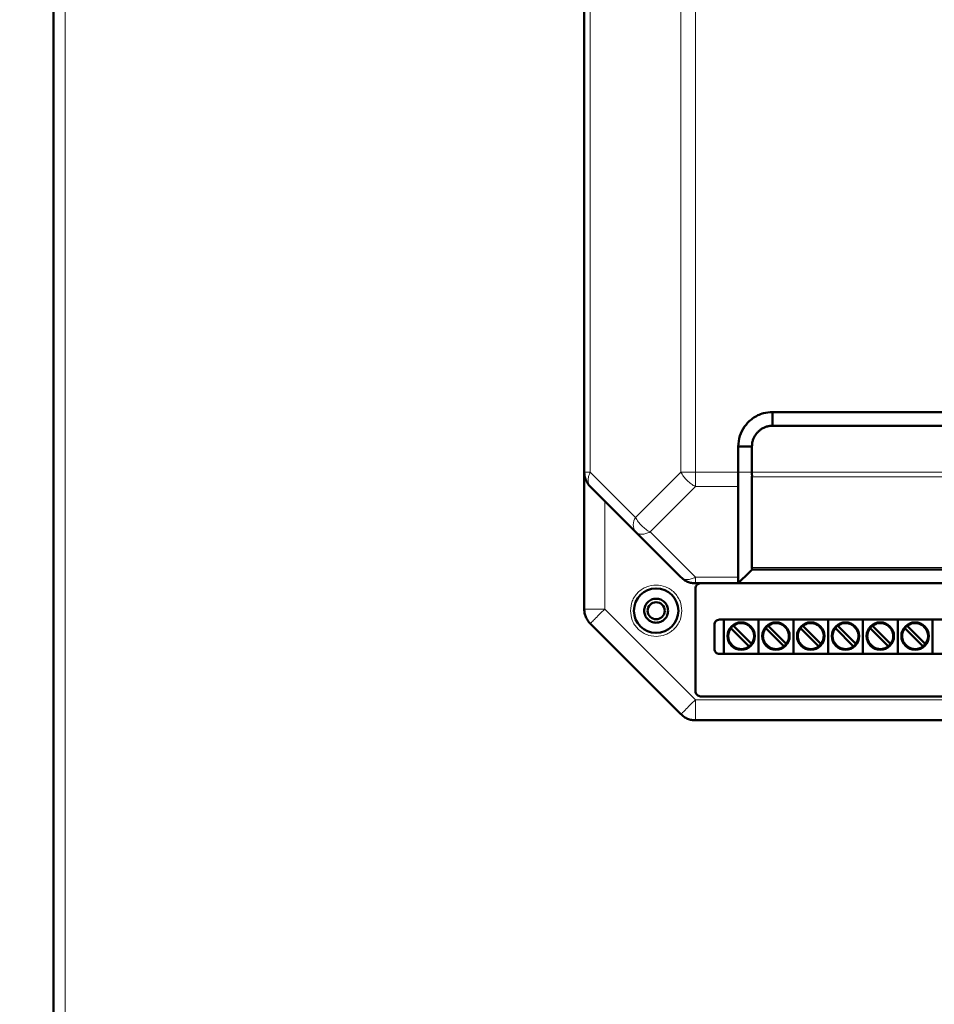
# Model space of a CAD drawing. Header units: millimetres. Extents: x 0 to 594, y 0 to 420.
# Tile 3 of 13: x 73 to 126, y 168 to 225. Entities that reach past the tile are written whole.
import ezdxf

# ---------------------------------------------------------------- set-up
doc = ezdxf.new("R2010")
doc.units = ezdxf.units.MM
doc.styles.add('SLDTEXTSTYLE0', font='TXT', dxfattribs={"width": 0.7, "bigfont": 'bigfont'})
doc.styles.add('SLDTEXTSTYLE1', font='TXT', dxfattribs={"width": 0.7})
doc.dimstyles.new('SLDDIMSTYLE0', dxfattribs={"dimtxt": 5, "dimasz": 5, "dimexe": 0, "dimexo": 0.0625, "dimgap": 1.25, "dimtad": 2, "dimdec": 1, "dimlfac": 2.5, "dimrnd": 1e-09, "dimzin": 12, "dimdsep": 46, "dimtxsty": 'SLDTEXTSTYLE1', "dimsah": 1, "dimcen": 0.09, "dimadec": 0, "dimazin": 3, "dimtfac": 1, "dimtdec": 3, "dimtofl": 0, "dimtmove": 0, "dimatfit": 3, "dimfxl": 0, "dimfrac": 2, "dimtolj": 1, "dimtzin": 12, "dimarcsym": 0})

# ---------------------------------------------------------------- blocks, each defined once
blk = doc.blocks.new('_D_1')
at = {"color": 7, "linetype": 'Continuous', "lineweight": 0}
for p, q in [((90.489, 338.385), (47.499, 338.385)), ((48.499, 114.385), (48.499, 338.385)), ((90.489, 114.385), (47.499, 114.385))]:
    blk.add_line(p, q, dxfattribs=at)
at = {"color": 7, "linetype": 'Continuous', "lineweight": 18}
for points in [[(48.499, 338.385), (47.73, 333.385), (49.268, 333.385)], [(48.499, 114.385), (49.268, 119.385), (47.73, 119.385)]]:
    blk.add_solid(points, dxfattribs=at)
at = {"color": 7, "linetype": 'Continuous', "lineweight": 18, "insert": (42.054, 224.784), "char_height": 5, "attachment_point": 1, "rotation": 90, "style": 'SLDTEXTSTYLE0'}
blk.add_mtext('В', dxfattribs=at)

msp = doc.modelspace()

# ---------------------------------------------------------------- linework, layer by layer
at = {"color": 7, "linetype": 'Continuous', "lineweight": 50}
for p, q in [((74.499, 309.422), (74.499, 134.948)), ((105.499, 280.888), (105.499, 198.882)), ((116.499, 202.385), (156.499, 202.385)), ((116.499, 202.385), (116.499, 201.585)), ((116.499, 201.585), (156.499, 201.585)), ((114.499, 198.882), (114.499, 200.385)), ((115.299, 200.385), (114.499, 200.385)), ((115.299, 198.882), (115.299, 200.385)), ((105.499, 190.882), (105.499, 198.882)), ((115.299, 193.302), (115.299, 198.599)), ((105.851, 198.034), (108.499, 195.385)), ((108.499, 195.385), (111.148, 192.737)), ((114.499, 192.385), (115.159, 193.045)), ((157.699, 193.185), (115.299, 193.185)), ((114.499, 192.385), (111.996, 192.385)), ((111.999, 186.085), (111.999, 192.085)), ((114.499, 192.385), (158.5, 192.385)), ((105.851, 190.034), (111.148, 184.737)), ((113.099, 188.565), (113.099, 189.965)), ((113.399, 190.265), (159.599, 190.265)), ((113.651, 190.265), (113.651, 188.265)), ((114.234, 189.88), (115.242, 188.872)), ((115.683, 190.265), (115.683, 188.265)), ((116.266, 189.88), (117.274, 188.872)), ((117.715, 190.265), (117.715, 188.265)), ((118.298, 189.88), (119.306, 188.872)), ((119.747, 190.265), (119.747, 188.265)), ((120.33, 189.88), (121.338, 188.872)), ((121.779, 190.265), (121.779, 188.265)), ((122.362, 189.88), (123.37, 188.872)), ((123.811, 190.265), (123.811, 188.265)), ((124.394, 189.88), (125.402, 188.872)), ((125.843, 190.265), (125.843, 188.265)), ((115.101, 188.73), (114.092, 189.739)), ((117.133, 188.73), (116.124, 189.739)), ((119.165, 188.73), (118.156, 189.739)), ((121.197, 188.73), (120.188, 189.739)), ((123.229, 188.73), (122.22, 189.739)), ((125.261, 188.73), (124.252, 189.739)), ((159.599, 188.265), (113.399, 188.265)), ((160.699, 185.785), (112.299, 185.785)), ((111.996, 184.385), (161.002, 184.385))]:
    msp.add_line(p, q, dxfattribs=at)
at = {"color": 9, "linetype": 'Continuous', "lineweight": 18}
for p, q in [((75.179, 309.505), (75.179, 134.865)), ((105.851, 280.888), (105.851, 198.882)), ((111.148, 280.888), (111.148, 198.882)), ((111.996, 280.888), (111.996, 198.882)), ((105.499, 198.882), (105.851, 198.882)), ((105.851, 198.882), (108.499, 196.234)), ((108.499, 196.234), (111.148, 198.882)), ((111.996, 198.882), (111.996, 198.034)), ((111.996, 198.882), (114.499, 198.882)), ((114.499, 198.882), (115.299, 198.882)), ((115.299, 198.882), (157.699, 198.882)), ((115.299, 198.599), (157.699, 198.599)), ((111.996, 198.034), (109.348, 195.385)), ((111.996, 198.034), (114.498, 198.034)), ((106.699, 197.185), (106.699, 190.882)), ((109.348, 195.385), (111.996, 192.737)), ((115.299, 193.302), (157.699, 193.302)), ((111.996, 192.737), (114.499, 192.737)), ((111.996, 192.737), (111.996, 192.385)), ((105.499, 190.882), (106.699, 190.882)), ((106.699, 190.882), (111.996, 185.585)), ((111.996, 185.585), (161.002, 185.585)), ((111.996, 185.585), (111.996, 184.385))]:
    msp.add_line(p, q, dxfattribs=at)
at = {"color": 7, "linetype": 'Continuous', "lineweight": 50}
for centre, radius in [((109.699, 190.785), 1.3), ((109.699, 190.785), 0.5), ((114.667, 189.305), 0.8), ((116.699, 189.305), 0.8), ((118.731, 189.305), 0.8), ((120.763, 189.305), 0.8), ((122.795, 189.305), 0.8), ((124.827, 189.305), 0.8)]:
    msp.add_circle(centre, radius, dxfattribs=at)
at = {"color": 9, "linetype": 'Continuous', "lineweight": 18}
msp.add_arc((109.108, 195.809), 0.742, 145.14306, 214.85694, dxfattribs=at)
at = {"color": 7, "linetype": 'Continuous', "lineweight": 50}
for centre, start, end in [((114.667, 189.305), 142.56084, 307.43916), ((114.667, 189.305), 127.43916, 142.56084), ((114.667, 189.305), 322.56084, 127.43916), ((116.699, 189.305), 142.56084, 307.43916), ((116.699, 189.305), 127.43916, 142.56084), ((116.699, 189.305), 322.56084, 127.43916), ((118.731, 189.305), 142.56084, 307.43916), ((118.731, 189.305), 127.43916, 142.56084), ((118.731, 189.305), 322.56084, 127.43916), ((120.763, 189.305), 142.56084, 307.43916), ((120.763, 189.305), 127.43916, 142.56084), ((120.763, 189.305), 322.56084, 127.43916), ((122.795, 189.305), 142.56084, 307.43916), ((122.795, 189.305), 127.43916, 142.56084), ((122.795, 189.305), 322.56084, 127.43916), ((124.827, 189.305), 142.56084, 307.43916), ((124.827, 189.305), 127.43916, 142.56084), ((124.827, 189.305), 322.56084, 127.43916), ((114.667, 189.305), 307.43916, 322.56084), ((116.699, 189.305), 307.43916, 322.56084), ((118.731, 189.305), 307.43916, 322.56084), ((120.763, 189.305), 307.43916, 322.56084), ((122.795, 189.305), 307.43916, 322.56084), ((124.827, 189.305), 307.43916, 322.56084)]:
    msp.add_arc(centre, 0.76, start, end, dxfattribs=at)
for points, knots in [([(114.499, 200.385), (114.516, 200.592), (114.548, 201.002), (114.855, 201.572), (115.324, 202.045), (115.908, 202.346), (116.322, 202.374), (116.499, 202.385)], [0, 0, 0, 0, 0.197417, 0.390669, 0.604477, 0.83082, 1, 1, 1, 1]), ([(115.299, 200.385), (115.301, 200.447), (115.303, 200.541), (115.334, 200.693), (115.373, 200.811), (115.425, 200.924), (115.486, 201.031), (115.578, 201.157), (115.709, 201.291), (115.858, 201.403), (115.994, 201.478), (116.11, 201.524), (116.198, 201.551), (116.328, 201.58), (116.429, 201.583), (116.499, 201.585)], [0, 0, 0, 0, 0.098864, 0.148148, 0.246963, 0.29624, 0.345515, 0.444269, 0.543013, 0.641761, 0.740527, 0.789805, 0.839085, 0.888367, 1, 1, 1, 1]), ([(114.498, 198.034), (114.498, 198.092), (114.498, 198.153), (114.499, 198.237), (114.499, 198.303), (114.499, 198.441), (114.499, 198.571), (114.499, 198.648), (114.499, 198.649), (114.499, 198.649), (114.499, 198.65), (114.499, 198.655), (114.499, 198.674), (114.499, 198.75), (114.499, 198.823), (114.499, 198.882)], [0, 0, 0, 0, 0.25109, 0.258303, 0.320982, 0.500189, 0.750329, 0.750337, 0.750408, 0.750609, 0.751375, 0.754364, 0.766169, 0.813087, 1, 1, 1, 1]), ([(115.299, 198.599), (115.299, 198.606), (115.299, 198.625), (115.3, 198.667), (115.299, 198.751), (115.299, 198.83), (115.299, 198.882)], [0, 0, 0, 0, 0.0894, 0.2503257, 0.5010928, 1, 1, 1, 1]), ([(114.498, 198.034), (114.498, 197.151), (114.5, 195.608), (114.499, 193.898), (114.499, 193.03), (114.499, 192.812), (114.499, 192.756), (114.499, 192.742), (114.499, 192.738), (114.499, 192.737), (114.499, 192.737)], [0, 0, 0, 0, 0.500004, 0.873972, 0.967979, 0.991738, 0.997806, 0.999387, 0.999938, 1, 1, 1, 1]), ([(115.299, 193.302), (115.299, 193.285), (115.299, 193.256), (115.3, 193.23), (115.3, 193.197), (115.3, 193.191), (115.299, 193.185)], [0, 0, 0, 0, 0.251065, 0.409312, 0.501518, 1, 1, 1, 1]), ([(114.499, 192.737), (114.499, 192.637), (114.498, 192.506), (114.501, 192.432), (114.5, 192.395), (114.5, 192.389), (114.499, 192.385)], [0, 0, 0, 0, 0.498428, 0.655876, 0.748189, 1, 1, 1, 1]), ([(115.156, 193.042), (115.154, 193.04), (115.148, 193.035), (115.25, 193.136), (115.305, 193.191)], [0, 0, 0, 0, 0.4561413, 1, 1, 1, 1]), ([(114.092, 189.739), (114.089, 189.742), (114.083, 189.748), (114.074, 189.757), (114.068, 189.763), (114.064, 189.767), (114.064, 189.767), (114.064, 189.767)], [0, 0, 0, 0, 0.217235, 0.434507, 0.650723, 0.865022, 1, 1, 1, 1]), ([(114.205, 189.909), (114.206, 189.908), (114.206, 189.908), (114.211, 189.903), (114.218, 189.896), (114.226, 189.888), (114.232, 189.882), (114.234, 189.88)], [0, 0, 0, 0, 0.212285, 0.424542, 0.6376, 0.852435, 1, 1, 1, 1]), ([(116.124, 189.739), (116.121, 189.742), (116.115, 189.748), (116.106, 189.757), (116.1, 189.763), (116.096, 189.767), (116.096, 189.767), (116.096, 189.767)], [0, 0, 0, 0, 0.217235, 0.434507, 0.650723, 0.865022, 1, 1, 1, 1]), ([(116.237, 189.909), (116.238, 189.908), (116.238, 189.908), (116.243, 189.903), (116.25, 189.896), (116.258, 189.888), (116.264, 189.882), (116.266, 189.88)], [0, 0, 0, 0, 0.212285, 0.424542, 0.6376, 0.852435, 1, 1, 1, 1]), ([(118.156, 189.739), (118.153, 189.742), (118.147, 189.748), (118.138, 189.757), (118.132, 189.763), (118.128, 189.767), (118.128, 189.767), (118.128, 189.767)], [0, 0, 0, 0, 0.217235, 0.434507, 0.650723, 0.865022, 1, 1, 1, 1]), ([(118.269, 189.909), (118.27, 189.908), (118.27, 189.908), (118.275, 189.903), (118.282, 189.896), (118.29, 189.888), (118.296, 189.882), (118.298, 189.88)], [0, 0, 0, 0, 0.212285, 0.424542, 0.6376, 0.852435, 1, 1, 1, 1]), ([(120.188, 189.739), (120.185, 189.742), (120.179, 189.748), (120.17, 189.757), (120.164, 189.763), (120.16, 189.767), (120.16, 189.767), (120.16, 189.767)], [0, 0, 0, 0, 0.217235, 0.434507, 0.650723, 0.865022, 1, 1, 1, 1]), ([(120.301, 189.909), (120.302, 189.908), (120.302, 189.908), (120.307, 189.903), (120.314, 189.896), (120.322, 189.888), (120.328, 189.882), (120.33, 189.88)], [0, 0, 0, 0, 0.212285, 0.424542, 0.6376, 0.852435, 1, 1, 1, 1]), ([(122.22, 189.739), (122.217, 189.742), (122.211, 189.748), (122.202, 189.757), (122.196, 189.763), (122.192, 189.767), (122.192, 189.767), (122.192, 189.767)], [0, 0, 0, 0, 0.217235, 0.434507, 0.650723, 0.865022, 1, 1, 1, 1]), ([(122.333, 189.909), (122.334, 189.908), (122.334, 189.908), (122.339, 189.903), (122.346, 189.896), (122.354, 189.888), (122.36, 189.882), (122.362, 189.88)], [0, 0, 0, 0, 0.212285, 0.424542, 0.6376, 0.852435, 1, 1, 1, 1]), ([(124.252, 189.739), (124.249, 189.742), (124.243, 189.748), (124.234, 189.757), (124.228, 189.763), (124.224, 189.767), (124.224, 189.767), (124.224, 189.767)], [0, 0, 0, 0, 0.217235, 0.434507, 0.650723, 0.865022, 1, 1, 1, 1]), ([(124.365, 189.909), (124.366, 189.908), (124.366, 189.908), (124.371, 189.903), (124.378, 189.896), (124.386, 189.888), (124.392, 189.882), (124.394, 189.88)], [0, 0, 0, 0, 0.212285, 0.424542, 0.6376, 0.852435, 1, 1, 1, 1]), ([(115.129, 188.702), (115.129, 188.702), (115.128, 188.703), (115.123, 188.707), (115.116, 188.715), (115.108, 188.723), (115.103, 188.728), (115.101, 188.73)], [0, 0, 0, 0, 0.212285, 0.424542, 0.6376, 0.852435, 1, 1, 1, 1]), ([(115.242, 188.872), (115.245, 188.868), (115.252, 188.862), (115.26, 188.853), (115.267, 188.847), (115.27, 188.844), (115.271, 188.843), (115.271, 188.843)], [0, 0, 0, 0, 0.217235, 0.434507, 0.650723, 0.865022, 1, 1, 1, 1]), ([(117.161, 188.702), (117.161, 188.702), (117.16, 188.703), (117.155, 188.707), (117.148, 188.715), (117.14, 188.723), (117.135, 188.728), (117.133, 188.73)], [0, 0, 0, 0, 0.212285, 0.424542, 0.6376, 0.852435, 1, 1, 1, 1]), ([(117.274, 188.872), (117.277, 188.868), (117.284, 188.862), (117.292, 188.853), (117.299, 188.847), (117.302, 188.844), (117.303, 188.843), (117.303, 188.843)], [0, 0, 0, 0, 0.217235, 0.434507, 0.650723, 0.865022, 1, 1, 1, 1]), ([(119.193, 188.702), (119.193, 188.702), (119.192, 188.703), (119.187, 188.707), (119.18, 188.715), (119.172, 188.723), (119.167, 188.728), (119.165, 188.73)], [0, 0, 0, 0, 0.212285, 0.424542, 0.6376, 0.852435, 1, 1, 1, 1]), ([(119.306, 188.872), (119.309, 188.868), (119.316, 188.862), (119.324, 188.853), (119.331, 188.847), (119.334, 188.844), (119.335, 188.843), (119.335, 188.843)], [0, 0, 0, 0, 0.217235, 0.434507, 0.650723, 0.865022, 1, 1, 1, 1]), ([(121.225, 188.702), (121.225, 188.702), (121.224, 188.703), (121.219, 188.707), (121.212, 188.715), (121.204, 188.723), (121.199, 188.728), (121.197, 188.73)], [0, 0, 0, 0, 0.212285, 0.424542, 0.6376, 0.852435, 1, 1, 1, 1]), ([(121.338, 188.872), (121.341, 188.868), (121.348, 188.862), (121.356, 188.853), (121.363, 188.847), (121.366, 188.844), (121.367, 188.843), (121.367, 188.843)], [0, 0, 0, 0, 0.217235, 0.434507, 0.650723, 0.865022, 1, 1, 1, 1]), ([(123.257, 188.702), (123.257, 188.702), (123.256, 188.703), (123.251, 188.707), (123.244, 188.715), (123.236, 188.723), (123.231, 188.728), (123.229, 188.73)], [0, 0, 0, 0, 0.212285, 0.424542, 0.6376, 0.852435, 1, 1, 1, 1]), ([(123.37, 188.872), (123.373, 188.868), (123.38, 188.862), (123.388, 188.853), (123.395, 188.847), (123.398, 188.844), (123.399, 188.843), (123.399, 188.843)], [0, 0, 0, 0, 0.217235, 0.434507, 0.650723, 0.865022, 1, 1, 1, 1]), ([(125.289, 188.702), (125.289, 188.702), (125.288, 188.703), (125.283, 188.707), (125.276, 188.715), (125.268, 188.723), (125.263, 188.728), (125.261, 188.73)], [0, 0, 0, 0, 0.212285, 0.424542, 0.6376, 0.852435, 1, 1, 1, 1]), ([(125.402, 188.872), (125.405, 188.868), (125.412, 188.862), (125.42, 188.853), (125.427, 188.847), (125.43, 188.844), (125.431, 188.843), (125.431, 188.843)], [0, 0, 0, 0, 0.217235, 0.434507, 0.650723, 0.865022, 1, 1, 1, 1])]:
    msp.add_open_spline(points, degree=3, knots=knots, dxfattribs=at)
for points in [[(105.851, 198.034), (105.798, 198.092), (105.693, 198.21), (105.584, 198.42), (105.513, 198.646), (105.504, 198.804), (105.499, 198.882)], [(111.996, 192.385), (111.918, 192.39), (111.761, 192.398), (111.534, 192.47), (111.324, 192.579), (111.206, 192.684), (111.148, 192.737)], [(111.999, 192.085), (112.004, 192.124), (112.013, 192.202), (112.081, 192.301), (112.178, 192.37), (112.256, 192.38), (112.295, 192.385)], [(110.399, 190.785), (110.389, 190.877), (110.368, 191.06), (110.206, 191.293), (109.974, 191.449), (109.699, 191.503), (109.424, 191.449), (109.193, 191.293), (109.031, 191.06), (109.01, 190.877), (108.999, 190.785)], [(105.851, 190.034), (105.798, 190.092), (105.693, 190.21), (105.584, 190.42), (105.513, 190.646), (105.504, 190.804), (105.499, 190.882)], [(108.999, 190.785), (109.01, 190.693), (109.031, 190.51), (109.193, 190.277), (109.424, 190.122), (109.699, 190.067), (109.974, 190.122), (110.206, 190.277), (110.368, 190.51), (110.389, 190.693), (110.399, 190.785)], [(113.099, 189.965), (113.104, 190.004), (113.113, 190.083), (113.182, 190.182), (113.281, 190.252), (113.36, 190.261), (113.399, 190.265)], [(113.399, 188.265), (113.36, 188.27), (113.281, 188.279), (113.182, 188.348), (113.113, 188.447), (113.104, 188.526), (113.099, 188.565)], [(112.299, 185.785), (112.26, 185.79), (112.181, 185.799), (112.082, 185.868), (112.013, 185.967), (112.004, 186.046), (111.999, 186.085)], [(111.996, 184.385), (111.918, 184.39), (111.761, 184.398), (111.534, 184.47), (111.324, 184.579), (111.206, 184.684), (111.148, 184.737)]]:
    msp.add_open_spline(points, degree=3, dxfattribs=at)
at = {"color": 9, "linetype": 'Continuous', "lineweight": 18}
for points in [[(105.851, 198.882), (105.814, 198.797), (105.739, 198.625), (105.71, 198.387), (105.739, 198.179), (105.814, 198.082), (105.851, 198.034)], [(111.148, 198.882), (111.206, 198.882), (111.324, 198.882), (111.534, 198.882), (111.761, 198.882), (111.918, 198.882), (111.996, 198.882)], [(111.996, 198.034), (111.911, 198.082), (111.74, 198.179), (111.501, 198.387), (111.293, 198.625), (111.196, 198.797), (111.148, 198.882)], [(108.499, 196.234), (108.548, 196.148), (108.644, 195.977), (108.853, 195.739), (109.091, 195.53), (109.262, 195.433), (109.348, 195.385)], [(109.348, 195.385), (109.262, 195.348), (109.091, 195.274), (108.853, 195.244), (108.644, 195.274), (108.548, 195.348), (108.499, 195.385)], [(111.148, 192.737), (111.196, 192.699), (111.293, 192.625), (111.501, 192.595), (111.74, 192.625), (111.911, 192.699), (111.996, 192.737)], [(106.699, 190.882), (106.588, 190.771), (106.366, 190.549), (106.085, 190.268), (105.889, 190.072), (105.863, 190.046), (105.851, 190.034)], [(113.947, 189.305), (113.954, 189.383), (113.967, 189.54), (114.05, 189.672), (114.092, 189.739)], [(115.979, 189.305), (115.986, 189.383), (115.999, 189.54), (116.082, 189.672), (116.124, 189.739)], [(118.011, 189.305), (118.018, 189.383), (118.031, 189.54), (118.114, 189.672), (118.156, 189.739)], [(120.043, 189.305), (120.05, 189.383), (120.063, 189.54), (120.146, 189.672), (120.188, 189.739)], [(122.075, 189.305), (122.082, 189.383), (122.095, 189.54), (122.178, 189.672), (122.22, 189.739)], [(124.107, 189.305), (124.114, 189.383), (124.127, 189.54), (124.21, 189.672), (124.252, 189.739)], [(111.148, 184.737), (111.161, 184.749), (111.186, 184.775), (111.382, 184.971), (111.663, 185.252), (111.885, 185.474), (111.996, 185.585)]]:
    msp.add_open_spline(points, degree=3, dxfattribs=at)
for points, knots in [([(108.199, 190.785), (108.219, 190.974), (108.25, 191.264), (108.437, 191.613), (108.631, 191.853), (108.871, 192.048), (109.22, 192.229), (109.699, 192.321), (110.178, 192.229), (110.527, 192.048), (110.768, 191.853), (110.961, 191.613), (111.148, 191.264), (111.179, 190.974), (111.199, 190.785)], [0, 0, 0, 0, 0.119728, 0.18418, 0.25, 0.31582, 0.380272, 0.5, 0.619728, 0.68418, 0.75, 0.81582, 0.880272, 1, 1, 1, 1]), ([(111.199, 190.785), (111.179, 190.596), (111.148, 190.306), (110.961, 189.957), (110.768, 189.717), (110.527, 189.522), (110.178, 189.341), (109.699, 189.249), (109.22, 189.341), (108.871, 189.522), (108.631, 189.717), (108.437, 189.957), (108.25, 190.306), (108.219, 190.596), (108.199, 190.785)], [0, 0, 0, 0, 0.119728, 0.18418, 0.25, 0.31582, 0.380272, 0.5, 0.619728, 0.68418, 0.75, 0.81582, 0.880272, 1, 1, 1, 1]), ([(114.234, 189.88), (114.305, 189.923), (114.453, 190.013), (114.719, 190.039), (114.975, 189.973), (115.187, 189.824), (115.335, 189.613), (115.401, 189.357), (115.375, 189.09), (115.285, 188.943), (115.242, 188.872)], [0, 0, 0, 0, 0.120911, 0.25, 0.379089, 0.5, 0.620911, 0.75, 0.879089, 1, 1, 1, 1]), ([(116.266, 189.88), (116.337, 189.923), (116.485, 190.013), (116.751, 190.039), (117.007, 189.973), (117.219, 189.824), (117.367, 189.613), (117.433, 189.357), (117.407, 189.09), (117.317, 188.943), (117.274, 188.872)], [0, 0, 0, 0, 0.120911, 0.25, 0.379089, 0.5, 0.620911, 0.75, 0.879089, 1, 1, 1, 1]), ([(118.298, 189.88), (118.369, 189.923), (118.517, 190.013), (118.783, 190.039), (119.039, 189.973), (119.251, 189.824), (119.399, 189.613), (119.465, 189.357), (119.439, 189.09), (119.349, 188.943), (119.306, 188.872)], [0, 0, 0, 0, 0.120911, 0.25, 0.379089, 0.5, 0.620911, 0.75, 0.879089, 1, 1, 1, 1]), ([(120.33, 189.88), (120.401, 189.923), (120.549, 190.013), (120.815, 190.039), (121.071, 189.973), (121.283, 189.824), (121.431, 189.613), (121.497, 189.357), (121.471, 189.09), (121.381, 188.943), (121.338, 188.872)], [0, 0, 0, 0, 0.120911, 0.25, 0.379089, 0.5, 0.620911, 0.75, 0.879089, 1, 1, 1, 1]), ([(122.362, 189.88), (122.433, 189.923), (122.581, 190.013), (122.847, 190.039), (123.103, 189.973), (123.315, 189.824), (123.463, 189.613), (123.529, 189.357), (123.503, 189.09), (123.413, 188.943), (123.37, 188.872)], [0, 0, 0, 0, 0.120911, 0.25, 0.379089, 0.5, 0.620911, 0.75, 0.879089, 1, 1, 1, 1]), ([(124.394, 189.88), (124.465, 189.923), (124.613, 190.013), (124.879, 190.039), (125.135, 189.973), (125.347, 189.824), (125.495, 189.613), (125.561, 189.357), (125.535, 189.09), (125.445, 188.943), (125.402, 188.872)], [0, 0, 0, 0, 0.120911, 0.25, 0.379089, 0.5, 0.620911, 0.75, 0.879089, 1, 1, 1, 1]), ([(115.101, 188.73), (115.046, 188.695), (114.933, 188.623), (114.734, 188.579), (114.532, 188.588), (114.342, 188.653), (114.177, 188.765), (114.047, 188.921), (113.963, 189.107), (113.952, 189.24), (113.947, 189.305)], [0, 0, 0, 0, 0.122569, 0.25, 0.377431, 0.5, 0.622569, 0.75, 0.877431, 1, 1, 1, 1]), ([(117.133, 188.73), (117.078, 188.695), (116.965, 188.623), (116.766, 188.579), (116.564, 188.588), (116.374, 188.653), (116.209, 188.765), (116.079, 188.921), (115.995, 189.107), (115.984, 189.24), (115.979, 189.305)], [0, 0, 0, 0, 0.122569, 0.25, 0.377431, 0.5, 0.622569, 0.75, 0.877431, 1, 1, 1, 1]), ([(119.165, 188.73), (119.11, 188.695), (118.997, 188.623), (118.798, 188.579), (118.596, 188.588), (118.406, 188.653), (118.241, 188.765), (118.111, 188.921), (118.027, 189.107), (118.016, 189.24), (118.011, 189.305)], [0, 0, 0, 0, 0.122569, 0.25, 0.377431, 0.5, 0.622569, 0.75, 0.877431, 1, 1, 1, 1]), ([(121.197, 188.73), (121.142, 188.695), (121.029, 188.623), (120.83, 188.579), (120.628, 188.588), (120.438, 188.653), (120.273, 188.765), (120.143, 188.921), (120.059, 189.107), (120.048, 189.24), (120.043, 189.305)], [0, 0, 0, 0, 0.122569, 0.25, 0.377431, 0.5, 0.622569, 0.75, 0.877431, 1, 1, 1, 1]), ([(123.229, 188.73), (123.174, 188.695), (123.061, 188.623), (122.862, 188.579), (122.66, 188.588), (122.47, 188.653), (122.305, 188.765), (122.175, 188.921), (122.091, 189.107), (122.08, 189.24), (122.075, 189.305)], [0, 0, 0, 0, 0.122569, 0.25, 0.377431, 0.5, 0.622569, 0.75, 0.877431, 1, 1, 1, 1]), ([(125.261, 188.73), (125.206, 188.695), (125.093, 188.623), (124.894, 188.579), (124.692, 188.588), (124.502, 188.653), (124.337, 188.765), (124.207, 188.921), (124.123, 189.107), (124.112, 189.24), (124.107, 189.305)], [0, 0, 0, 0, 0.122569, 0.25, 0.377431, 0.5, 0.622569, 0.75, 0.877431, 1, 1, 1, 1])]:
    msp.add_open_spline(points, degree=3, knots=knots, dxfattribs=at)

# ---------------------------------------------------------------- dimensions: what is measured, and where the dimension line sits
at = {"color": 7, "linetype": 'Continuous', "lineweight": 18}
dim = msp.add_linear_dim(base=(48.499, 338.385), p1=(90.499, 114.385), p2=(90.499, 338.385), angle=90, text='В', dimstyle='SLDDIMSTYLE0', dxfattribs=at)
dim.commit()
dim.dimension.update_dxf_attribs({"geometry": '_D_1', "text_midpoint": (48.499, 226.385), "dimtype": 160})

doc.saveas('drawing.dxf')
